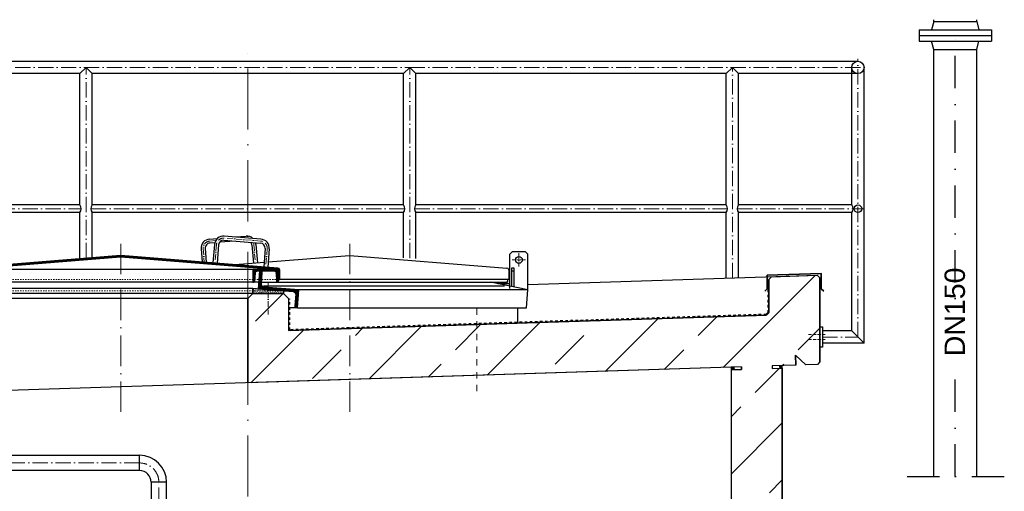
# Model space of a CAD drawing. Header units: millimetres. Extents: x -48448 to 452754, y -13941 to 17062.
# Tile 54 of 256: x -6988 to -3118, y 5619 to 7470. Entities that reach past the tile are written whole.
import ezdxf

# ---------------------------------------------------------------- set-up
doc = ezdxf.new("R2010")
doc.units = ezdxf.units.MM
for name, pattern in [('ACAD_ISO10W100', [18, 12, -3, 0, -3]), ('DASHDOT', [25.4, 12.7, -6.35, 0, -6.35]), ('JIS_02_1.0', [2, 1, -1])]:
    doc.linetypes.add(name, pattern=pattern)
doc.layers.add('Beschriftung', color=7, linetype='Continuous')
doc.styles.add('LBB3.5M1000', font='isocp.shx', dxfattribs={"height": 3.5})

msp = doc.modelspace()

# ---------------------------------------------------------------- hatches: boundary and pattern name
h = msp.add_hatch()
h.set_pattern_fill('ANSI31', color=256)
h.set_pattern_definition([(45, (102925.6535, 60982.2733), (-2.24506403, 2.24506403), [])])
edge = h.paths.add_edge_path()
edge.add_line((-5970.932, 6487.126), (-5970.932, 6449.433))
edge.add_line((-5970.932, 6449.433), (-5965.932, 6449.433))
edge.add_line((-5965.932, 6449.433), (-5965.932, 6487.509))
edge.add_arc((-5973.432, 6487.509), 7.5, 360, 445.426079)
edge.add_line((-5972.834, 6494.985), (-6590.334, 6544.385))
edge.add_arc((-6590.932, 6536.909), 7.5, 445.426079, 454.573921)
edge.add_line((-6591.53, 6544.385), (-7209.03, 6494.985))
edge.add_arc((-7208.432, 6487.509), 7.5, 454.573921, 540)
edge.add_line((-7215.932, 6487.509), (-7215.932, 6449.433))
edge.add_line((-7215.932, 6449.433), (-7210.932, 6449.433))
edge.add_line((-7210.932, 6449.433), (-7210.932, 6487.126))
edge.add_arc((-7208.432, 6487.126), 2.5, 454.610649, 540, ccw=False)
edge.add_line((-7208.633, 6489.618), (-6591.535, 6539.384))
edge.add_arc((-6590.932, 6531.908), 7.5, 445.389351, 454.610649, ccw=False)
edge.add_line((-6590.329, 6539.384), (-5973.231, 6489.618))
edge.add_arc((-5973.432, 6487.126), 2.5, 360, 445.389351, ccw=False)
at = {"lineweight": 13}
h = msp.add_hatch(dxfattribs=at)
h.set_pattern_fill('ANSI33', color=256, scale=50, style=0)
h.paths.add_polyline_path([(-8285.877, 5973.158), (-8330.854, 5971.707), (-8341.171, 5981.38), (-8341.171, 6158.475), (-8331.502, 6168.789), (-7250.932, 6206.651), (-7250.932, 6375.37), (-7230.932, 6395.37), (-7110.932, 6395.37), (-7090.932, 6375.37), (-7090.932, 6011.709), (-8031.235, 5981.374), (-8030.911, 5971.379), (-7990.932, 5972.669), (-7990.932, 3079.77), (-4190.932, 3079.77), (-4190.932, 6095.262), (-4150.953, 6096.551), (-4151.275, 6106.546), (-6090.932, 6043.97), (-6090.932, 6375.37), (-6070.932, 6395.37), (-5950.932, 6395.37), (-5930.932, 6375.37), (-5930.932, 6249.236), (-4053.74, 6309.797), (-4043.407, 6320.13), (-4043.407, 6450.345), (-4033.215, 6460.537), (-3853.402, 6466.338), (-3843.407, 6456.343), (-3843.407, 6126.484), (-3853.079, 6116.166), (-3898.056, 6114.715), (-3939.325, 6153.405), (-3938.035, 6113.426), (-4030.911, 6110.429), (-4030.589, 6100.434), (-3990.932, 6101.714), (-3990.932, 3079.77), (-3120.707, 3069.974), (-3120.597, 2579.77), (-8913.67, 2579.77), (-8913.67, 3071.634), (-8190.932, 3079.77), (-8190.932, 5966.216), (-8150.953, 5967.506), (-8151.275, 5977.501), (-8245.898, 5974.448), (-8247.188, 6014.427)])
h = msp.add_hatch(dxfattribs=at)
h.set_pattern_fill('ANSI31', color=256, angle=90)
h.set_pattern_definition([(135, (100942.5107, 60982.2733), (-2.24506403, -2.24506403), [])])
edge = h.paths.add_edge_path()
edge.add_arc((-5988.932, 6474.933), 8.5, 363.62853, 450, ccw=False)
edge.add_line((-5980.449, 6475.471), (-5978.416, 6443.414))
edge.add_arc((-5974.175, 6443.683), 4.25, 183.62853, 270)
edge.add_line((-5974.175, 6439.433), (-5970.932, 6439.433))
edge.add_line((-5970.932, 6439.433), (-5970.932, 6486.883))
edge.add_arc((-5973.482, 6486.883), 2.55, 360, 450)
edge.add_line((-5973.482, 6489.433), (-6068.382, 6489.433))
edge.add_arc((-6068.382, 6486.883), 2.55, 450, 540)
edge.add_line((-6070.932, 6486.883), (-6070.932, 6439.433))
edge.add_line((-6070.932, 6439.433), (-6067.689, 6439.433))
edge.add_arc((-6067.689, 6443.683), 4.25, 270, 356.37147)
edge.add_line((-6063.448, 6443.414), (-6061.415, 6475.471))
edge.add_arc((-6052.932, 6474.933), 8.5, 450, 536.37147, ccw=False)
edge.add_line((-6052.932, 6483.433), (-5988.932, 6483.433))
h = msp.add_hatch(dxfattribs=at)
h.set_pattern_fill('ANSI31', color=256, angle=4.763642)
h.set_pattern_definition([(49.7636417, (95632.8493, 68464.1248), (-2.42375146, 2.05086662), [])])
edge = h.paths.add_edge_path()
edge.add_line((-6039.292, 6482.976), (-6044.773, 6483.433))
edge.add_line((-6044.773, 6483.433), (-6050.586, 6413.674))
edge.add_line((-6050.586, 6413.674), (-5913.063, 6402.214))
edge.add_arc((-5913.977, 6391.252), 11, 355.236358, 445.236358, ccw=False)
edge.add_line((-5903.015, 6390.339), (-5906.752, 6345.494))
edge.add_arc((-5901.271, 6345.037), 5.5, 535.236358, 625.236358)
edge.add_line((-5901.727, 6339.556), (-5896.246, 6339.1))
edge.add_line((-5896.246, 6339.1), (-5890.433, 6408.858))
edge.add_line((-5890.433, 6408.858), (-6027.956, 6420.318))
edge.add_arc((-6027.043, 6431.28), 11, 175.236358, 265.236358, ccw=False)
edge.add_line((-6038.005, 6432.193), (-6034.268, 6477.038))
edge.add_arc((-6039.749, 6477.495), 5.5, 355.236358, 445.236358)
h = msp.add_hatch()
h.set_pattern_fill('AR-SAND', color=256, scale=0.1)
h.set_pattern_definition([(37.5, (100483.925, 60974.2106), (-0.16000313, 4.89413237), [0, -3.8608, 0, -4.318, 0, -4.1275]), (7.5, (100483.925, 60974.2106), (4.49523283, 7.168251), [0, -2.0828, 0, -3.4798, 0, -1.3335]), (327.5, (100480.801, 60974.2106), (7.9099237, 0.01437185), [0, -1.27, 0, -4.572, 0, -5.969]), (317.5, (100480.801, 60974.2106), (7.63556452, 2.22929323), [0, -0.635, 0, -2.9972, 0, -3.429])])
h.paths.add_polyline_path([(-5950.932, 6395.37), (-6070.932, 6395.37), (-6070.932, 6415.37), (-5950.932, 6405.37)])
h = msp.add_hatch(color=256)
h.dxf.hatch_style = 1
h.paths.add_polyline_path([(-4190.932, 6105.267), (-4180.937, 6105.589), (-4180.615, 6095.594), (-4190.932, 6095.262)])
h = msp.add_hatch(color=256)
h.dxf.hatch_style = 1
h.paths.add_polyline_path([(-4001.249, 6111.386), (-3990.932, 6111.719), (-3990.932, 6101.714), (-4000.927, 6101.391)])

# ---------------------------------------------------------------- linework, layer by layer
for p, q in [((-3395.082, 7462.77), (-3395.082, 7469.6)), ((-3226.782, 7462.77), (-3226.782, 7469.6)), ((-3453.431, 7429.77), (-3453.432, 7385.771)), ((-3453.431, 7429.77), (-3168.432, 7429.77)), ((-3395.082, 7462.77), (-3403.924, 7429.77)), ((-3395.082, 7462.77), (-3226.782, 7462.77)), ((-3226.782, 7462.77), (-3217.94, 7429.77)), ((-3168.432, 7429.77), (-3168.433, 7385.771)), ((-3453.432, 7407.77), (-3168.433, 7407.77)), ((-3453.432, 7385.771), (-3168.433, 7385.771)), ((-3395.082, 7352.771), (-3403.924, 7385.771)), ((-3395.082, 7352.771), (-3226.782, 7352.771)), ((-3226.782, 7352.771), (-3217.94, 7385.771)), ((-8491.171, 7306.571), (-3693.407, 7306.571)), ((-6750.823, 7258.271), (-6726.673, 7282.421)), ((-6726.673, 7282.421), (-6702.523, 7258.271)), ((-5455.191, 7282.421), (-5479.341, 7258.271)), ((-5431.041, 7258.271), (-5455.191, 7282.421)), ((-4210.823, 7258.271), (-4186.673, 7282.421)), ((-4186.673, 7282.421), (-4162.523, 7258.271)), ((-3717.557, 6742.371), (-3717.557, 7282.421)), ((-3669.257, 6199.87), (-3669.257, 7282.421)), ((-6750.823, 7258.271), (-7962.523, 7258.271)), ((-6750.823, 6742.371), (-6750.823, 7258.271)), ((-5479.341, 7258.271), (-6702.523, 7258.271)), ((-6702.523, 6742.371), (-6702.523, 7258.271)), ((-5479.341, 6742.371), (-5479.341, 7258.271)), ((-4210.823, 7258.271), (-5431.041, 7258.271)), ((-5431.041, 6742.371), (-5431.041, 7258.271)), ((-4210.823, 6742.371), (-4210.823, 7258.271)), ((-3693.407, 7258.271), (-4162.523, 7258.271)), ((-4162.523, 6742.371), (-4162.523, 7258.271)), ((-6750.823, 6742.371), (-7962.523, 6742.371)), ((-5479.341, 6742.371), (-6702.523, 6742.371)), ((-4210.823, 6742.371), (-5431.041, 6742.371)), ((-3717.557, 6742.371), (-4162.523, 6742.371)), ((-6750.823, 6712.471), (-7962.523, 6712.471)), ((-6750.823, 6531.641), (-6750.823, 6712.471)), ((-5479.341, 6712.471), (-6702.523, 6712.471)), ((-6702.523, 6535.505), (-6702.523, 6712.471)), ((-5479.341, 6535.505), (-5479.341, 6712.471)), ((-4210.823, 6712.471), (-5431.041, 6712.471)), ((-5431.041, 6531.641), (-5431.041, 6712.471)), ((-4210.823, 6454.807), (-4210.823, 6712.471)), ((-3717.557, 6712.471), (-4162.523, 6712.471)), ((-4162.523, 6456.365), (-4162.523, 6712.471)), ((-3717.557, 6248.17), (-3717.557, 6712.471)), ((-6040.23, 6608.721), (-6183.772, 6620.205)), ((-6140.932, 6616.778), (-6098.092, 6620.205)), ((-6241.633, 6608.721), (-6210.583, 6611.206)), ((-6221.23, 6594.303), (-6240.358, 6592.772)), ((-6221.23, 6594.303), (-6240.358, 6592.772)), ((-6222.528, 6587.19), (-6228.269, 6515.42)), ((-6206.579, 6585.914), (-6212.32, 6514.144)), ((-6140.932, 6600.726), (-6203.049, 6595.757)), ((-6185.047, 6604.256), (-6041.506, 6592.772)), ((-6185.047, 6604.256), (-6041.506, 6592.772)), ((-6075.285, 6585.914), (-6069.543, 6514.144)), ((-6059.336, 6587.19), (-6053.594, 6515.42)), ((-6274.648, 6569.965), (-6270.555, 6518.802)), ((-6258.699, 6571.241), (-6254.4, 6517.51)), ((-6023.165, 6571.241), (-6028.906, 6499.471)), ((-6007.216, 6569.965), (-6012.957, 6498.195)), ((-6011.309, 6518.802), (-5691.53, 6544.385)), ((-5690.334, 6544.385), (-5072.834, 6494.985)), ((-5050.932, 6559.433), (-5060.932, 6549.433)), ((-5060.932, 6414.733), (-5060.932, 6549.433)), ((-5050.932, 6559.433), (-5000.932, 6559.433)), ((-4990.932, 6549.433), (-5000.932, 6559.433)), ((-4990.932, 6408.899), (-4990.932, 6549.433)), ((-6068.382, 6489.433), (-7113.482, 6489.433)), ((-5065.932, 6487.509), (-5065.932, 6449.433)), ((-5060.932, 6483.433), (-5065.932, 6483.433)), ((-5054.932, 6484.433), (-5044.932, 6484.433)), ((-4990.932, 6429.64), (-3853.402, 6466.338)), ((-3853.402, 6466.338), (-3843.407, 6456.343)), ((-6048.44, 6439.433), (-7120.617, 6439.433)), ((-6037.402, 6439.433), (-5070.932, 6439.433)), ((-6029.388, 6424.772), (-5082.315, 6424.772)), ((-5065.932, 6449.433), (-5965.932, 6449.433)), ((-4990.433, 6408.858), (-5137.402, 6439.433)), ((-5070.932, 6439.433), (-5074.175, 6439.433)), ((-5070.932, 6449.433), (-5070.932, 6439.433)), ((-4033.215, 6460.537), (-4043.407, 6450.345)), ((-4043.407, 6450.345), (-4043.407, 6320.13)), ((-3843.407, 6126.484), (-3843.407, 6456.343)), ((-5950.932, 6395.37), (-7230.932, 6395.37)), ((-6070.932, 6395.37), (-6090.932, 6375.37)), ((-5950.932, 6395.37), (-5930.932, 6375.37)), ((-4990.433, 6408.858), (-5890.433, 6408.858)), ((-4996.246, 6339.1), (-4990.433, 6408.858)), ((-6090.932, 6375.37), (-7090.932, 6375.37)), ((-6090.932, 6375.37), (-6090.932, 6043.97)), ((-5930.932, 6375.37), (-5930.932, 6249.236)), ((-5896.246, 6339.1), (-5930.932, 6339.1)), ((-4053.74, 6309.797), (-5930.932, 6249.236)), ((-5896.246, 6339.1), (-4996.246, 6339.1)), ((-5030.932, 6339.1), (-5030.932, 6278.271)), ((-4043.407, 6320.13), (-4053.74, 6309.797)), ((-3717.557, 6248.17), (-3833.407, 6248.17)), ((-3717.557, 6248.17), (-3669.257, 6199.87)), ((-3669.257, 6199.87), (-3833.407, 6199.87)), ((-3938.035, 6113.426), (-3939.325, 6153.405)), ((-3939.325, 6153.405), (-3898.056, 6114.715)), ((-3853.079, 6116.166), (-3898.056, 6114.715)), ((-3843.407, 6126.484), (-3853.079, 6116.166)), ((-4151.275, 6106.546), (-8031.235, 5981.374)), ((-4190.932, 3079.77), (-4190.932, 6105.267)), ((-4150.953, 6096.551), (-4190.932, 6095.262)), ((-4180.937, 6105.589), (-4180.615, 6095.594)), ((-4151.275, 6106.546), (-4150.953, 6096.551)), ((-3990.932, 6111.719), (-4030.911, 6110.429)), ((-4030.911, 6110.429), (-4030.589, 6100.434)), ((-4030.589, 6100.434), (-3990.932, 6101.714)), ((-4001.249, 6111.386), (-4000.927, 6101.391)), ((-3938.035, 6113.426), (-3990.932, 6111.719)), ((-3990.932, 3079.77), (-3990.932, 6111.719)), ((-7990.932, 5759.92), (-6516.8, 5759.92)), ((-6516.8, 5699.62), (-7990.932, 5699.62))]:
    msp.add_line(p, q)
at = {"linetype": 'DASHDOT', "ltscale": 10}
for p, q in [((-3310.932, 5676.013), (-3310.932, 7407.77)), ((-3500.249, 5676.013), (-3118.336, 5676.013))]:
    msp.add_line(p, q, dxfattribs=at)
at = {"linetype": 'ACAD_ISO10W100', "lineweight": 18, "ltscale": 20}
msp.add_line((-6090.932, 4517.541), (-6090.932, 7356.571), dxfattribs=at)
at = {"linetype": 'Continuous', "ltscale": 10}
for p, q in [((-3395.082, 5676.013), (-3395.082, 7352.771)), ((-3226.782, 5676.013), (-3226.782, 7352.771))]:
    msp.add_line(p, q, dxfattribs=at)
at = {"linetype": 'ACAD_ISO10W100', "lineweight": 18, "ltscale": 5}
for p, q in [((-3693.407, 6224.02), (-3693.407, 7316.571)), ((-8537.236, 7282.421), (-5455.191, 7282.421)), ((-6726.673, 6533.573), (-6726.673, 7282.421)), ((-5455.191, 7282.421), (-3654.729, 7282.421)), ((-5455.191, 6533.573), (-5455.191, 7282.421)), ((-4186.673, 6455.586), (-4186.673, 7282.421)), ((-7967.706, 6727.421), (-6745.639, 6727.421)), ((-6707.706, 6727.421), (-5474.157, 6727.421)), ((-5436.225, 6727.421), (-4205.639, 6727.421)), ((-4167.706, 6727.421), (-3673.312, 6727.421)), ((-3833.407, 6224.02), (-3693.407, 6224.02)), ((-6516.8, 5729.77), (-8568.784, 5729.77)), ((-6440.8, 1698.714), (-6440.8, 5653.77))]:
    msp.add_line(p, q, dxfattribs=at)
at = {"linetype": 'ACAD_ISO10W100', "lineweight": 18, "ltscale": 10}
for p, q in [((-6590.932, 5929.92), (-6590.932, 6591.37)), ((-5690.932, 5929.92), (-5690.932, 6591.37))]:
    msp.add_line(p, q, dxfattribs=at)
at = {"linetype": 'ACAD_ISO10W100', "lineweight": 18, "ltscale": 2}
for p, q in [((-6240.996, 6600.747), (-6217.647, 6602.615)), ((-6214.553, 6586.552), (-6220.295, 6514.782)), ((-6040.868, 6600.747), (-6184.41, 6612.23)), ((-6067.31, 6586.552), (-6061.569, 6514.782)), ((-6266.673, 6570.603), (-6262.478, 6518.156)), ((-6015.19, 6570.603), (-6020.932, 6498.833)), ((-5025.932, 6553.325), (-5025.932, 6500.54)), ((-4999.539, 6526.933), (-5052.324, 6526.933)), ((-6010.932, 6437.307), (-6010.932, 6312.423))]:
    msp.add_line(p, q, dxfattribs=at)
at = {"linetype": 'JIS_02_1.0', "lineweight": 18, "ltscale": 5}
for p, q in [((-5970.932, 6449.433), (-7210.932, 6449.433)), ((-5950.932, 6405.37), (-7230.932, 6405.37))]:
    msp.add_line(p, q, dxfattribs=at)
at = {"linetype": 'JIS_02_1.0', "lineweight": 50, "ltscale": 10}
for p, q in [((-4045.407, 6320.13), (-4045.407, 6447.874)), ((-5928.932, 6251.302), (-5928.932, 6373.43)), ((-4053.739, 6311.798), (-5928.932, 6251.302)), ((-4045.407, 6320.13), (-4053.739, 6311.798))]:
    msp.add_line(p, q, dxfattribs=at)
at = {"linetype": 'JIS_02_1.0', "lineweight": 18, "ltscale": 25}
msp.add_line((-5190.932, 6011.709), (-5190.932, 6339.1), dxfattribs=at)
at = {"linetype": 'ACAD_ISO10W100', "lineweight": 9}
for p, q in [((-3888.089, 6234.02), (-3822.905, 6234.02)), ((-3888.089, 6214.02), (-3822.905, 6214.02))]:
    msp.add_line(p, q, dxfattribs=at)
at = {"linetype": 'Continuous', "lineweight": -2, "ltscale": 10}
for p, q in [((-6516.8, 5699.62), (-6516.8, 5759.92)), ((-6470.95, 5653.77), (-6470.95, 4599.77)), ((-6410.65, 5653.77), (-6470.95, 5653.77)), ((-6410.65, 4599.77), (-6410.65, 5653.77))]:
    msp.add_line(p, q, dxfattribs=at)
for points in [[(-5970.932, 6487.126), (-5970.932, 6449.433), (-5965.932, 6449.433), (-5965.932, 6487.509, 0.39102055), (-5972.834, 6494.985), (-6590.334, 6544.385, 0.0399362), (-6591.53, 6544.385), (-7209.03, 6494.985, 0.39102055), (-7215.932, 6487.509), (-7215.932, 6449.433), (-7210.932, 6449.433), (-7210.932, 6487.126, -0.3908358), (-7208.633, 6489.618), (-6591.535, 6539.384, -0.04025723), (-6590.329, 6539.384), (-5973.231, 6489.618, -0.3908358)], [(-5988.932, 6483.433, -0.39578402), (-5980.449, 6475.471), (-5978.416, 6443.414, 0.39578402), (-5974.175, 6439.433), (-5970.932, 6439.433), (-5970.932, 6486.883, 0.41421356), (-5973.482, 6489.433), (-6068.382, 6489.433, 0.41421356), (-6070.932, 6486.883), (-6070.932, 6439.433), (-6067.689, 6439.433, 0.39578402), (-6063.448, 6443.414), (-6061.415, 6475.471, -0.39578402), (-6052.932, 6483.433)], [(-6039.292, 6482.976), (-6044.773, 6483.433), (-6050.586, 6413.674), (-5913.063, 6402.214, -0.41421356), (-5903.015, 6390.339), (-5906.752, 6345.494, 0.41421356), (-5901.727, 6339.556), (-5896.246, 6339.1), (-5890.433, 6408.858), (-6027.956, 6420.318, -0.41421356), (-6038.005, 6432.193), (-6034.268, 6477.038, 0.41421356)]]:
    msp.add_lwpolyline(points, format="xyb", close=True)
for points in [[(-6140.932, 6508.433), (-6027.463, 6517.51)], [(-4190.932, 3079.77), (-4190.932, 6095.262), (-4150.953, 6096.551), (-4151.275, 6106.546), (-6090.932, 6043.97), (-6090.932, 6375.37), (-6070.932, 6395.37), (-5950.932, 6395.37), (-5930.932, 6375.37), (-5930.932, 6249.236), (-4053.74, 6309.797), (-4043.407, 6320.13), (-4043.407, 6450.345), (-4033.215, 6460.537), (-3853.402, 6466.338), (-3843.407, 6456.343), (-3843.407, 6126.484), (-3853.079, 6116.166), (-3898.056, 6114.715), (-3939.325, 6153.405), (-3938.035, 6113.426), (-4030.911, 6110.429), (-4030.589, 6100.434), (-3990.932, 6101.714), (-3990.932, 3079.77)], [(-5044.932, 6420.195), (-5044.932, 6494.433), (-5054.932, 6494.433), (-5054.932, 6422.276)], [(-5060.932, 6433.433), (-5108.561, 6433.433)]]:
    msp.add_lwpolyline(points)
at = {"lineweight": 35}
msp.add_lwpolyline([(-4059.999, 6403.453), (-4050.398, 6413.055), (-4050.398, 6466.686), (-3837.483, 6472.876), (-3837.483, 6413.248), (-3827.881, 6403.647)], dxfattribs=at)
for points in [[(-6070.932, 6395.37), (-7110.932, 6395.37), (-7110.932, 6415.37), (-6070.932, 6415.37)], [(-5950.932, 6395.37), (-6070.932, 6395.37), (-6070.932, 6415.37), (-5950.932, 6405.37)], [(-3833.407, 6184.02), (-3843.407, 6184.02), (-3843.407, 6264.02), (-3833.407, 6264.02)]]:
    msp.add_lwpolyline(points, close=True)
for centre, radius in [((-3693.407, 7282.421), 24.15), ((-3693.407, 6727.421), 14.95), ((-5025.932, 6526.933), 13.5)]:
    msp.add_circle(centre, radius)
for centre, radius, start, end in [((-6769.789, 6727.421), 24.15, 321.75338, 38.24662), ((-6683.556, 6727.421), 24.15, 141.75338, 218.24662), ((-5498.307, 6727.421), 24.15, 321.75338, 38.24662), ((-5412.075, 6727.421), 24.15, 141.75338, 218.24662), ((-4229.789, 6727.421), 24.15, 321.75338, 38.24662), ((-4143.556, 6727.421), 24.15, 141.75338, 218.24662), ((-3736.523, 6727.421), 24.15, 321.75338, 38.24662), ((-6186.642, 6584.319), 36, 85.426079, 175.426079), ((-6095.221, 6584.319), 36, 48.317054, 94.573921), ((-6238.763, 6572.836), 36, 94.573921, 184.573921), ((-6238.763, 6572.836), 20, 94.573921, 184.573921), ((-6186.642, 6584.319), 20, 85.426079, 175.426079), ((-6205.582, 6585.835), 20, 85.426079, 87.160295), ((-6095.221, 6584.319), 20, 4.573921, 34.881675), ((-6095.221, 6584.319), 36, 4.573921, 16.09972), ((-6043.101, 6572.836), 20, 355.426079, 85.426079), ((-6043.101, 6572.836), 36, 355.426079, 85.426079), ((-6590.932, 6531.908), 7.5, 85.389351, 94.610649), ((-6590.932, 6536.909), 7.5, 85.426079, 94.573921), ((-5073.432, 6487.509), 7.5, 0, 85.426079)]:
    msp.add_arc(centre, radius, start, end)
at = {"linetype": 'ACAD_ISO10W100', "lineweight": 18, "ltscale": 2}
for centre, start, end in [((-6238.763, 6572.836), 94.573921, 184.573921), ((-6186.642, 6584.319), 85.426079, 175.426079), ((-6095.221, 6584.319), 4.573921, 22.421179), ((-6043.101, 6572.836), 355.426079, 85.426079)]:
    msp.add_arc(centre, 28, start, end, dxfattribs=at)
at = {"linetype": 'Continuous', "lineweight": -2, "ltscale": 10}
for radius in [106.15, 45.85]:
    msp.add_arc((-6516.8, 5653.77), radius, 0, 90, dxfattribs=at)
at = {"linetype": 'ACAD_ISO10W100', "lineweight": 18, "ltscale": 5}
msp.add_arc((-6516.8, 5653.77), 76, 0, 90, dxfattribs=at)

# ---------------------------------------------------------------- next in the draw order: texts
at = {"layer": 'Beschriftung', "insert": (-3353.047, 6148.879), "char_height": 80, "width": 144.48459, "attachment_point": 1, "rotation": 90, "style": 'LBB3.5M1000', "bg_fill": 2}
msp.add_mtext('{\\fArial|b0|i0|c0|p34;DN150}', dxfattribs=at)

doc.saveas('drawing.dxf')
